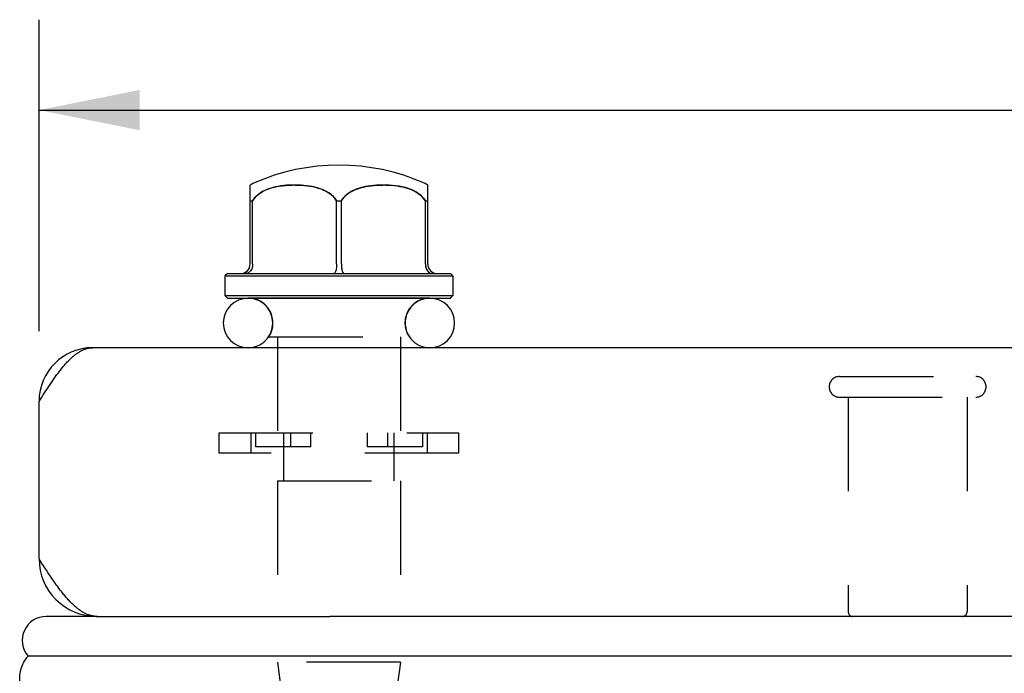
# Model space of a CAD drawing. Header units: inches. Extents: x 0 to 35.6, y 0 to 23.
# Tile 48 of 56: x 18.8 to 20.9, y 18 to 19.4. Entities that reach past the tile are written whole.
import ezdxf

# ---------------------------------------------------------------- set-up
doc = ezdxf.new("R2010")
doc.units = ezdxf.units.IN
doc.header["$LTSCALE"] = 1.957805
doc.header["$MEASUREMENT"] = 0
doc.linetypes.add('HIDDEN', pattern=[0.2, 0.1, -0.1])
doc.layers.get('0').update_dxf_attribs({"linetype": 'CONTINUOUS'})
for name, color, linetype in [('02___PRT_ALL_AXES', 7, 'CONTINUOUS'), ('DEFAULT_2', 8, 'HIDDEN'), ('DIMENSIONS', 7, 'CONTINUOUS')]:
    doc.layers.add(name, color=color, linetype=linetype)
doc.styles.get("Standard").update_dxf_attribs({"font": 'arial.ttf'})
doc.dimstyles.new('DIMSTYLE_1', dxfattribs={"dimtxt": 0.157043, "dimasz": 0.209391, "dimexe": 0.09, "dimexo": 0.07, "dimgap": 0.0375, "dimtad": 0, "dimtih": 1, "dimtoh": 1, "dimzin": 4, "dimdsep": 46, "dimtxsty": 'Standard', "dimblk": '_FILLED', "dimblk1": '_FILLED', "dimblk2": '_FILLED', "dimcen": 0.09, "dimazin": 1, "dimtfac": 1, "dimtofl": 0, "dimtmove": 0, "dimatfit": 3, "dimldrblk": '_FILLED', "dimfxl": 0, "dimtolj": 1, "dimtzin": 4, "dimarcsym": 0})

# ---------------------------------------------------------------- blocks, each defined once
blk = doc.blocks.new('_FILLED')
at = {"color": 0, "linetype": 'ByBlock'}
blk.add_solid([(0, 0), (-1, 0.2), (-1, -0.2)], dxfattribs=at)
blk = doc.blocks.new('*D11')
at = {"layer": 'DIMENSIONS', "color": 2, "linetype": 'Continuous'}
for p, q in [((18.8654, 18.7602), (18.8654, 19.4091)), ((26.3654, 18.7602), (26.3654, 19.4091)), ((18.8654, 19.2207), (21.9645, 19.2207)), ((26.3654, 19.2207), (23.2664, 19.2207))]:
    blk.add_line(p, q, dxfattribs=at)
at = {"layer": 'DIMENSIONS', "color": 2, "linetype": 'Continuous', "xscale": 0.2093908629, "yscale": 0.2093908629, "zscale": 0.2093908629, "rotation": 180}
blk.add_blockref('_FILLED', (18.8654, 19.2207), dxfattribs=at)
at = {"layer": 'DIMENSIONS', "color": 2, "linetype": 'Continuous', "xscale": 0.2093908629, "yscale": 0.2093908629, "zscale": 0.2093908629}
blk.add_blockref('_FILLED', (26.3654, 19.2207), dxfattribs=at)
at = {"layer": 'DIMENSIONS', "color": 2, "linetype": 'Continuous', "insert": (22.6154, 19.2992), "char_height": 0.15704, "width": 1.144839, "attachment_point": 2, "line_spacing_factor": 0.9}
blk.add_mtext('7.50 DOOR', dxfattribs=at)

msp = doc.modelspace()

# ---------------------------------------------------------------- linework, layer by layer
at = {"color": 7, "linetype": 'Continuous'}
for p, q in [((19.3054, 18.9001), (19.3054, 19.0646)), ((19.6754, 18.9001), (19.6754, 19.0646)), ((19.3054, 19.0317), (19.3104, 19.0317)), ((19.3104, 18.9001), (19.3104, 19.0317)), ((19.4854, 18.9001), (19.4854, 19.0317)), ((19.4854, 19.0317), (19.4954, 19.0317)), ((19.4954, 18.9001), (19.4954, 19.0317)), ((19.6704, 18.9001), (19.6704, 19.0317)), ((19.6704, 19.0317), (19.6754, 19.0317)), ((19.2579, 18.8801), (19.2529, 18.8751)), ((19.2579, 18.8801), (19.7229, 18.8801)), ((19.7229, 18.8801), (19.7279, 18.8751)), ((19.2529, 18.8751), (19.7279, 18.8751)), ((19.2579, 18.8291), (19.2529, 18.8341)), ((19.2529, 18.8341), (19.7279, 18.8341)), ((19.2579, 18.8291), (19.7229, 18.8291)), ((19.6799, 18.8286), (19.3009, 18.8286)), ((19.7229, 18.8291), (19.7279, 18.8341)), ((18.9843, 18.1656), (18.8804, 18.1656)), ((18.982, 18.1656), (18.982, 18.1658)), ((22.6154, 18.1656), (19.4711, 18.1656)), ((22.6154, 18.0831), (18.8424, 18.0831))]:
    msp.add_line(p, q, dxfattribs=at)
at = {"color": 3, "linetype": 'Continuous'}
for p, q in [((26.2534, 18.7256), (18.9774, 18.7256)), ((18.8741, 18.6271), (18.8769, 18.6316)), ((18.8769, 18.6316), (18.8798, 18.636)), ((18.8654, 18.6136), (18.8712, 18.6226)), ((18.8654, 18.2856), (18.8654, 18.6136)), ((18.8712, 18.6226), (18.8741, 18.6271)), ((18.8715, 18.2761), (18.8654, 18.2856)), ((18.8746, 18.2714), (18.8715, 18.2761)), ((18.8776, 18.2667), (18.8746, 18.2714)), ((18.8807, 18.262), (18.8776, 18.2667)), ((18.8837, 18.2574), (18.8807, 18.262)), ((18.9843, 18.1656), (18.9828, 18.1657)), ((18.9852, 18.1656), (18.9843, 18.1656)), ((18.9856, 18.1656), (18.9852, 18.1656)), ((18.9854, 18.1656), (19.4711, 18.1656)), ((18.9869, 18.1656), (18.9856, 18.1656))]:
    msp.add_line(p, q, dxfattribs=at)
at = {"color": 7, "linetype": 'Continuous'}
for points in [[(19.4854, 19.0317), (19.4833, 19.035), (19.4807, 19.0383), (19.4777, 19.0415), (19.4743, 19.0446), (19.4704, 19.0475), (19.466, 19.0503), (19.4613, 19.0528), (19.4563, 19.055), (19.4512, 19.057), (19.4458, 19.0587), (19.4403, 19.0601), (19.4347, 19.0613), (19.429, 19.0623), (19.4233, 19.0631), (19.4174, 19.0638), (19.4114, 19.0642), (19.4054, 19.0645), (19.3994, 19.0646), (19.3933, 19.0646), (19.3873, 19.0644), (19.3813, 19.064), (19.3754, 19.0634), (19.3695, 19.0627), (19.3638, 19.0618), (19.3584, 19.0608), (19.3532, 19.0595), (19.3484, 19.0582), (19.3439, 19.0567), (19.3398, 19.0551), (19.3359, 19.0534), (19.3323, 19.0516), (19.3291, 19.0498), (19.3261, 19.0479), (19.3233, 19.0459), (19.3207, 19.0438), (19.3183, 19.0417), (19.3161, 19.0394), (19.3141, 19.037), (19.3122, 19.0344), (19.3104, 19.0317)], [(19.6704, 19.0317), (19.6682, 19.0352), (19.6655, 19.0386), (19.6624, 19.0418), (19.6588, 19.045), (19.6549, 19.0479), (19.6505, 19.0506), (19.6457, 19.0531), (19.6405, 19.0554), (19.6348, 19.0574), (19.6287, 19.0593), (19.6222, 19.0608), (19.6155, 19.0621), (19.6086, 19.0631), (19.6016, 19.0638), (19.5947, 19.0643), (19.5879, 19.0646), (19.5812, 19.0646), (19.5748, 19.0645), (19.5685, 19.0641), (19.5624, 19.0636), (19.5566, 19.063), (19.5509, 19.0622), (19.5456, 19.0612), (19.5404, 19.0601), (19.5355, 19.0588), (19.5309, 19.0574), (19.5265, 19.0558), (19.5224, 19.0541), (19.5186, 19.0523), (19.515, 19.0503), (19.5117, 19.0483), (19.5087, 19.0462), (19.506, 19.0441), (19.5035, 19.0418), (19.5012, 19.0395), (19.4992, 19.0371), (19.4972, 19.0345), (19.4954, 19.0317)], [(19.3104, 18.9001), (19.3103, 18.8975), (19.31, 18.895), (19.3094, 18.8926), (19.3086, 18.8902), (19.3076, 18.8881), (19.3063, 18.8861), (19.3049, 18.8843), (19.3034, 18.8828), (19.3017, 18.8817), (19.2999, 18.8808), (19.298, 18.8803), (19.2961, 18.8801)], [(19.4854, 18.9001), (19.4854, 18.8975), (19.4853, 18.895), (19.485, 18.8926), (19.4847, 18.8902), (19.4843, 18.8881), (19.4838, 18.8861), (19.4833, 18.8843), (19.4827, 18.8828), (19.482, 18.8817), (19.4813, 18.8808), (19.4805, 18.8803), (19.4798, 18.8801)], [(19.4954, 18.9001), (19.4955, 18.8975), (19.4956, 18.895), (19.4959, 18.8926), (19.4962, 18.8902), (19.4966, 18.8881), (19.4971, 18.8861), (19.4976, 18.8843), (19.4982, 18.8828), (19.4989, 18.8817), (19.4996, 18.8808), (19.5004, 18.8803), (19.5011, 18.8801)], [(19.6704, 18.9001), (19.6706, 18.8975), (19.6709, 18.895), (19.6715, 18.8926), (19.6723, 18.8902), (19.6733, 18.8881), (19.6746, 18.8861), (19.676, 18.8843), (19.6775, 18.8828), (19.6792, 18.8817), (19.681, 18.8808), (19.6829, 18.8803), (19.6848, 18.8801)], [(18.8283, 18.0175), (18.8273, 18.0208), (18.8265, 18.0241), (18.8259, 18.0275), (18.8254, 18.0308), (18.8252, 18.0341), (18.8251, 18.0375), (18.8252, 18.0408), (18.8254, 18.0441), (18.8259, 18.0474), (18.8265, 18.0508), (18.8273, 18.0541), (18.8283, 18.0574), (18.8294, 18.0607), (18.8308, 18.0639), (18.8323, 18.0672), (18.834, 18.0704), (18.8358, 18.0736), (18.8379, 18.0768), (18.8401, 18.08), (18.8424, 18.0831)]]:
    msp.add_lwpolyline(points, dxfattribs=at)
at = {"color": 3, "linetype": 'Continuous'}
for points in [[(18.8798, 18.636), (18.8827, 18.6404), (18.8841, 18.6426), (18.8855, 18.6447), (18.887, 18.6469), (18.8884, 18.6491), (18.8899, 18.6512), (18.8913, 18.6533), (18.8927, 18.6554), (18.8942, 18.6575), (18.8956, 18.6596), (18.897, 18.6616), (18.8985, 18.6636), (18.8999, 18.6656), (18.9013, 18.6676), (18.9028, 18.6696), (18.9042, 18.6715), (18.9057, 18.6734), (18.9071, 18.6753), (18.9085, 18.6772), (18.91, 18.6791), (18.9114, 18.6809), (18.9128, 18.6827), (18.9143, 18.6844), (18.9157, 18.6862), (18.9171, 18.6879), (18.9186, 18.6895), (18.92, 18.6912), (18.9214, 18.6928), (18.9229, 18.6944), (18.9243, 18.6959), (18.9258, 18.6974), (18.9272, 18.6989), (18.9286, 18.7003), (18.9301, 18.7018), (18.9315, 18.7031), (18.9329, 18.7045), (18.9344, 18.7058), (18.9358, 18.707), (18.9372, 18.7083), (18.9387, 18.7094), (18.9401, 18.7106), (18.9415, 18.7117), (18.943, 18.7128), (18.9444, 18.7138), (18.9459, 18.7148), (18.9473, 18.7157), (18.9487, 18.7166), (18.9502, 18.7175), (18.9516, 18.7183), (18.953, 18.7191), (18.9545, 18.7198), (18.9559, 18.7205), (18.9573, 18.7212), (18.9588, 18.7218), (18.9602, 18.7223), (18.9617, 18.7229), (18.9631, 18.7233), (18.9645, 18.7238), (18.966, 18.7241), (18.9674, 18.7245), (18.9688, 18.7248), (18.9703, 18.725), (18.9717, 18.7252), (18.9731, 18.7254), (18.9746, 18.7255), (18.976, 18.7256), (18.9774, 18.7256)], [(18.9828, 18.1657), (18.9813, 18.1659), (18.9798, 18.1661), (18.9782, 18.1663), (18.9767, 18.1666), (18.9752, 18.1669), (18.9737, 18.1673), (18.9721, 18.1677), (18.9706, 18.1682), (18.9691, 18.1687), (18.9676, 18.1692), (18.966, 18.1698), (18.9645, 18.1705), (18.963, 18.1712), (18.9615, 18.1719), (18.96, 18.1727), (18.9584, 18.1735), (18.9569, 18.1744), (18.9554, 18.1753), (18.9539, 18.1762), (18.9523, 18.1772), (18.9508, 18.1783), (18.9493, 18.1794), (18.9478, 18.1805), (18.9462, 18.1816), (18.9447, 18.1828), (18.9432, 18.1841), (18.9417, 18.1854), (18.9401, 18.1867), (18.9386, 18.1881), (18.9371, 18.1895), (18.9356, 18.1909), (18.934, 18.1924), (18.9325, 18.1939), (18.931, 18.1954), (18.9295, 18.197), (18.9279, 18.1986), (18.9264, 18.2003), (18.9249, 18.202), (18.9234, 18.2037), (18.9218, 18.2054), (18.9203, 18.2072), (18.9188, 18.209), (18.9173, 18.2109), (18.9157, 18.2128), (18.9142, 18.2147), (18.9127, 18.2166), (18.9112, 18.2185), (18.9097, 18.2205), (18.9081, 18.2225), (18.9066, 18.2245), (18.9051, 18.2266), (18.9036, 18.2287), (18.902, 18.2308), (18.9005, 18.2329), (18.899, 18.235), (18.8975, 18.2372), (18.8959, 18.2394), (18.8944, 18.2416), (18.8929, 18.2438), (18.8914, 18.246), (18.8898, 18.2483), (18.8883, 18.2505), (18.8868, 18.2528), (18.8853, 18.2551), (18.8837, 18.2574)]]:
    msp.add_lwpolyline(points, dxfattribs=at)
at = {"color": 7, "linetype": 'Continuous'}
for centre, radius, start, end in [((19.2854, 18.9001), 0.02, 270, 360), ((19.6954, 18.9001), 0.02, 180, 270), ((19.3009, 18.7771), 0.0515, 90, 270), ((19.6799, 18.7771), 0.0515, 270, 90), ((18.8804, 18.1156), 0.05, 90, 220.5105)]:
    msp.add_arc(centre, radius, start, end, dxfattribs=at)
at = {"color": 3, "linetype": 'Continuous'}
for centre, radius, start, end in [((18.9774, 18.6136), 0.112, 90, 180), ((18.9854, 18.2856), 0.12, 180, 270)]:
    msp.add_arc(centre, radius, start, end, dxfattribs=at)
at = {"layer": '02___PRT_ALL_AXES', "color": 7, "linetype": 'Continuous'}
for p, q in [((19.2529, 18.8751), (19.2529, 18.8341)), ((19.7279, 18.8751), (19.7279, 18.8341))]:
    msp.add_line(p, q, dxfattribs=at)
at = {"layer": '02___PRT_ALL_AXES', "color": 8, "linetype": 'HIDDEN'}
for p, q in [((19.6799, 18.8291), (19.3009, 18.8291)), ((19.3441, 18.7481), (19.6368, 18.7481)), ((20.5514, 18.6226), (20.5514, 18.1756)), ((20.5514, 18.6226), (20.7994, 18.6226)), ((20.7994, 18.6226), (20.7994, 18.1756)), ((19.3624, 18.4481), (19.3624, 18.0701)), ((19.6184, 18.4481), (19.6184, 18.0701)), ((19.3624, 18.0701), (19.3824, 17.9201)), ((19.6184, 18.0701), (19.3624, 18.0701)), ((19.6184, 18.0701), (19.5984, 17.9201))]:
    msp.add_line(p, q, dxfattribs=at)
at = {"layer": '02___PRT_ALL_AXES', "color": 7, "linetype": 'Continuous'}
for centre, radius, start, end in [((19.4904, 18.6681), 0.438, 66.021, 113.979), ((19.3368, 19.0135), 0.06, 113.979, 121.5342), ((19.6441, 19.0135), 0.06, 58.4658, 66.021), ((19.3009, 18.7771), 0.052, 82.3466, 90), ((19.6799, 18.7771), 0.052, 90, 97.6534)]:
    msp.add_arc(centre, radius, start, end, dxfattribs=at)
at = {"layer": '02___PRT_ALL_AXES', "color": 8, "linetype": 'HIDDEN'}
for centre, start, end in [((19.3009, 18.7771), 326.1036, 82.3466), ((19.6799, 18.7771), 97.6534, 213.8964)]:
    msp.add_arc(centre, 0.052, start, end, dxfattribs=at)
at = {"layer": 'DEFAULT_2', "color": 8, "linetype": 'HIDDEN'}
for p, q in [((19.3624, 18.7481), (19.3624, 18.5481)), ((19.6184, 18.7481), (19.6184, 18.5481)), ((20.5334, 18.6656), (20.8174, 18.6656)), ((20.5334, 18.6226), (20.8174, 18.6226)), ((19.2404, 18.5061), (19.2404, 18.5481)), ((19.2404, 18.5481), (19.7404, 18.5481)), ((19.3069, 18.5481), (19.3069, 18.5061)), ((19.3165, 18.5481), (19.3165, 18.5187)), ((19.3754, 18.4481), (19.3754, 18.5481)), ((19.3891, 18.5481), (19.3891, 18.5187)), ((19.4319, 18.5187), (19.4319, 18.5481)), ((19.5489, 18.5481), (19.5489, 18.5187)), ((19.5918, 18.5481), (19.5918, 18.5187)), ((19.6054, 18.4481), (19.6054, 18.5481)), ((19.6644, 18.5481), (19.6644, 18.5187)), ((19.6739, 18.5481), (19.6739, 18.5061)), ((19.7404, 18.5061), (19.7404, 18.5481)), ((19.4319, 18.5187), (19.3165, 18.5187)), ((19.6644, 18.5187), (19.5489, 18.5187)), ((19.7404, 18.5061), (19.2404, 18.5061)), ((19.3624, 18.4481), (19.6184, 18.4481))]:
    msp.add_line(p, q, dxfattribs=at)
for points in [[(19.3104, 19.0317), (19.3127, 19.0352), (19.3154, 19.0386), (19.3185, 19.0418), (19.3221, 19.045), (19.326, 19.0479), (19.3304, 19.0506), (19.3352, 19.0531), (19.3404, 19.0554), (19.3461, 19.0574), (19.3522, 19.0593), (19.3587, 19.0608), (19.3654, 19.0621), (19.3723, 19.0631), (19.3793, 19.0638), (19.3862, 19.0643), (19.393, 19.0646), (19.3933, 19.0646)], [(19.3994, 19.0646), (19.3997, 19.0646), (19.4061, 19.0645), (19.4124, 19.0641), (19.4185, 19.0636), (19.4243, 19.063), (19.43, 19.0622), (19.4353, 19.0612), (19.4405, 19.0601), (19.4453, 19.0588), (19.45, 19.0574), (19.4544, 19.0558), (19.4585, 19.0541), (19.4623, 19.0523), (19.4659, 19.0503), (19.4692, 19.0483), (19.4722, 19.0462), (19.4749, 19.0441), (19.4774, 19.0418), (19.4797, 19.0395), (19.4817, 19.0371), (19.4837, 19.0345), (19.4854, 19.0317)], [(19.4954, 19.0317), (19.4976, 19.035), (19.5002, 19.0383), (19.5032, 19.0415), (19.5066, 19.0446), (19.5105, 19.0475), (19.5149, 19.0503), (19.5196, 19.0528), (19.5245, 19.055), (19.5297, 19.057), (19.5351, 19.0587), (19.5406, 19.0601), (19.5462, 19.0613), (19.5518, 19.0623), (19.5576, 19.0631), (19.5635, 19.0638), (19.5695, 19.0642), (19.5755, 19.0645), (19.5815, 19.0646)], [(19.5876, 19.0646), (19.5936, 19.0644), (19.5996, 19.064), (19.6055, 19.0634), (19.6114, 19.0627), (19.6171, 19.0618), (19.6225, 19.0608), (19.6277, 19.0595), (19.6325, 19.0582), (19.637, 19.0567), (19.6411, 19.0551), (19.645, 19.0534), (19.6485, 19.0516), (19.6518, 19.0498), (19.6548, 19.0479), (19.6576, 19.0459), (19.6602, 19.0438), (19.6626, 19.0417), (19.6648, 19.0394), (19.6668, 19.037), (19.6687, 19.0344), (19.6704, 19.0317)], [(19.4955, 18.8979), (19.4956, 18.8957), (19.4957, 18.8936), (19.496, 18.8916), (19.4963, 18.8896), (19.4966, 18.8878), (19.4971, 18.8861), (19.4975, 18.8846), (19.498, 18.8832), (19.4986, 18.8821), (19.4992, 18.8812), (19.4998, 18.8806), (19.5005, 18.8802), (19.5011, 18.8801)], [(19.6704, 18.9001), (19.6705, 18.8979), (19.6708, 18.8957), (19.6712, 18.8936), (19.6718, 18.8916), (19.6726, 18.8896), (19.6735, 18.8878), (19.6746, 18.8861), (19.6758, 18.8846), (19.6771, 18.8832), (19.6785, 18.8821), (19.68, 18.8812), (19.6815, 18.8806), (19.6831, 18.8802), (19.6848, 18.8801)]]:
    msp.add_lwpolyline(points, dxfattribs=at)
for centre, radius, start, end in [((19.3009, 18.7771), 0.0515, 270, 90), ((19.6799, 18.7771), 0.0515, 90, 270), ((20.5334, 18.6441), 0.0215, 90, 270), ((20.8174, 18.6441), 0.0215, 270, 90), ((20.5614, 18.1756), 0.01, 180, 270), ((20.7894, 18.1756), 0.01, 270, 360)]:
    msp.add_arc(centre, radius, start, end, dxfattribs=at)

# ---------------------------------------------------------------- dimensions: what is measured, and where the dimension line sits
at = {"layer": 'DIMENSIONS', "color": 2, "linetype": 'Continuous'}
dim = msp.add_linear_dim(base=(26.3654, 19.2207), p1=(18.8654, 18.6902), p2=(26.3654, 18.6902), text='<> DOOR', dimstyle='DIMSTYLE_1', dxfattribs=at)
dim.commit()
dim.dimension.update_dxf_attribs({"geometry": '*D11', "text_midpoint": (22.6154, 19.2207), "dimtype": 160})

doc.saveas('drawing.dxf')
